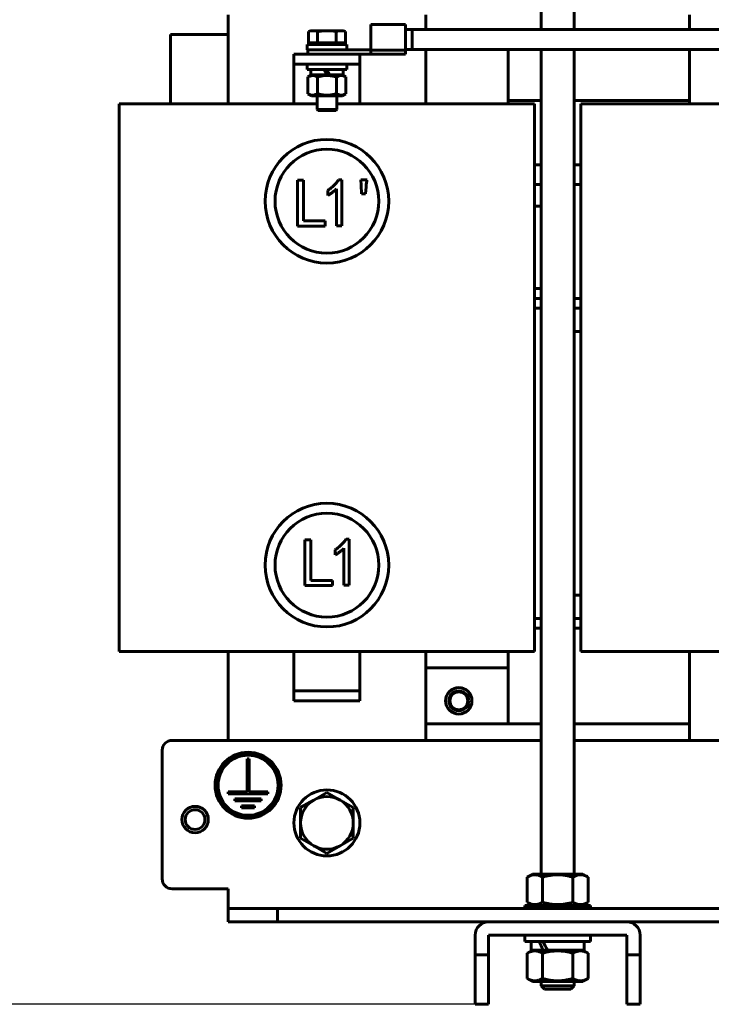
# Model space of a CAD drawing. Header units: millimetres. Extents: x 0 to 297, y 0 to 420.
# Tile 3 of 15: x 104 to 156, y 116 to 191. Entities that reach past the tile are written whole.
import ezdxf

# ---------------------------------------------------------------- set-up
doc = ezdxf.new("R2010")
doc.units = ezdxf.units.MM
doc.linetypes.add('K5LT_BASIC', pattern=[0])
doc.linetypes.add('K5LT_THIN', pattern=[0])
doc.layers.add('Системный слой', color=7, linetype='Continuous')
doc.styles.add('KDIMTEXTSTYLE', font='GOST_AU.SHX', dxfattribs={"width": 0.96, "oblique": 15, "height": 5})
doc.dimstyles.new('KDIMSTYLE (0.25)', dxfattribs={"dimtxt": 5, "dimasz": 1, "dimexe": 2, "dimexo": 0, "dimgap": 1, "dimtad": 1, "dimlfac": 4, "dimtxsty": 'KDIMTEXTSTYLE', "dimsah": 1, "dimcen": 0, "dimdle": 1, "dimadec": 0, "dimazin": 0, "dimtfac": 0.667, "dimtmove": 0, "dimatfit": 3, "dimfxl": 1, "dimtvp": 1, "dimtolj": 1, "dimtzin": 0, "dimarcsym": 0})

# ---------------------------------------------------------------- blocks, each defined once
blk = doc.blocks.new('U0')
at = {"layer": 'Системный слой', "color": 150, "linetype": 'K5LT_BASIC', "lineweight": 60, "true_color": 0x0080ff}
for p, q in [((115.585, 136.214), (143.585, 136.214)), ((146.085, 136.214), (178.585, 136.214))]:
    blk.add_line(p, q, dxfattribs=at)
blk = doc.blocks.new('U1')
at = {"layer": 'Системный слой', "color": 150, "linetype": 'K5LT_BASIC', "lineweight": 60, "true_color": 0x0080ff}
for p, q in [((123.585, 122.464), (139.585, 122.464)), ((150.085, 122.464), (174.585, 122.464))]:
    blk.add_line(p, q, dxfattribs=at)
blk = doc.blocks.new('U5')
at = {"layer": 'Системный слой', "color": 150, "linetype": 'K5LT_BASIC', "lineweight": 60, "true_color": 0x0080ff}
for p, q in [((118.585, 184.464), (126.585, 184.464)), ((128.085, 184.464), (136.085, 184.464))]:
    blk.add_line(p, q, dxfattribs=at)
blk = doc.blocks.new('U6')
at = {"layer": 'Системный слой', "color": 150, "linetype": 'K5LT_BASIC', "lineweight": 60, "true_color": 0x0080ff}
for p, q in [((143.085, 168.964), (143.585, 168.964)), ((146.085, 168.964), (146.585, 168.964)), ((178.085, 168.964), (178.585, 168.964)), ((181.085, 168.964), (181.585, 168.964))]:
    blk.add_line(p, q, dxfattribs=at)
blk = doc.blocks.new('U7')
at = {"layer": 'Системный слой', "color": 150, "linetype": 'K5LT_BASIC', "lineweight": 60, "true_color": 0x0080ff}
for p, q in [((143.085, 144.714), (143.585, 144.714)), ((146.085, 144.714), (146.585, 144.714)), ((178.085, 144.714), (178.585, 144.714)), ((181.085, 144.714), (181.585, 144.714))]:
    blk.add_line(p, q, dxfattribs=at)
blk = doc.blocks.new('U8')
at = {"layer": 'Системный слой', "color": 150, "linetype": 'K5LT_BASIC', "lineweight": 60, "true_color": 0x0080ff}
for p, q in [((143.585, 145.464), (143.085, 145.464)), ((146.585, 145.464), (146.085, 145.464)), ((178.585, 145.464), (178.085, 145.464)), ((181.585, 145.464), (181.085, 145.464))]:
    blk.add_line(p, q, dxfattribs=at)
blk = doc.blocks.new('U9')
at = {"layer": 'Системный слой', "color": 150, "linetype": 'K5LT_BASIC', "lineweight": 60, "true_color": 0x0080ff}
for p, q in [((143.585, 169.714), (143.085, 169.714)), ((146.585, 169.714), (146.085, 169.714)), ((178.585, 169.714), (178.085, 169.714)), ((181.585, 169.714), (181.085, 169.714))]:
    blk.add_line(p, q, dxfattribs=at)
blk = doc.blocks.new('U12')
at = {"layer": 'Системный слой', "color": 150, "linetype": 'K5LT_BASIC', "lineweight": 60, "true_color": 0x0080ff}
for p, q in [((126.585, 184.039), (127.335, 184.039)), ((127.335, 184.039), (128.085, 184.039))]:
    blk.add_line(p, q, dxfattribs=at)
blk = doc.blocks.new('U13')
at = {"layer": 'Системный слой', "color": 150, "linetype": 'K5LT_BASIC', "lineweight": 60, "true_color": 0x0080ff}
for p, q in [((127.335, 183.964), (126.66, 183.964)), ((128.01, 183.964), (127.335, 183.964))]:
    blk.add_line(p, q, dxfattribs=at)
blk = doc.blocks.new('U16')
at = {"layer": 'Системный слой', "color": 150, "linetype": 'K5LT_BASIC', "lineweight": 60, "true_color": 0x0080ff}
for p, q in [((134.835, 190.089), (134.835, 191.214)), ((134.835, 184.464), (134.835, 188.589)), ((134.835, 136.214), (134.835, 142.964))]:
    blk.add_line(p, q, dxfattribs=at)
blk = doc.blocks.new('U17')
at = {"layer": 'Системный слой', "color": 150, "linetype": 'K5LT_BASIC', "lineweight": 60, "true_color": 0x0080ff}
for p, q in [((119.835, 191.214), (119.835, 184.464)), ((119.835, 142.964), (119.835, 136.214))]:
    blk.add_line(p, q, dxfattribs=at)
blk = doc.blocks.new('U25')
at = {"layer": 'Системный слой', "color": 150, "linetype": 'K5LT_BASIC', "lineweight": 60, "true_color": 0x0080ff}
blk.add_line((133.797, 188.589), (160.835, 188.589), dxfattribs=at)
blk = doc.blocks.new('U27')
at = {"layer": 'Системный слой', "color": 150, "linetype": 'K5LT_BASIC', "lineweight": 60, "true_color": 0x0080ff}
for p, q in [((143.585, 178.339), (143.085, 178.339)), ((146.585, 178.339), (146.085, 178.339))]:
    blk.add_line(p, q, dxfattribs=at)
blk = doc.blocks.new('U28')
at = {"layer": 'Системный слой', "color": 150, "linetype": 'K5LT_BASIC', "lineweight": 60, "true_color": 0x0080ff}
for p, q in [((143.585, 179.839), (143.085, 179.839)), ((146.585, 179.839), (146.085, 179.839))]:
    blk.add_line(p, q, dxfattribs=at)
blk = doc.blocks.new('U29')
at = {"layer": 'Системный слой', "color": 150, "linetype": 'K5LT_BASIC', "lineweight": 60, "true_color": 0x0080ff}
blk.add_line((133.797, 190.089), (165.672, 190.089), dxfattribs=at)
blk = doc.blocks.new('U34')
at = {"layer": 'Системный слой', "color": 150, "linetype": 'K5LT_BASIC', "lineweight": 60, "true_color": 0x0080ff}
for p, q in [((143.734, 120.314), (142.822, 120.314)), ((146.847, 120.314), (144.068, 120.314))]:
    blk.add_line(p, q, dxfattribs=at)
blk = doc.blocks.new('U37')
at = {"layer": 'Системный слой', "color": 150, "linetype": 'K5LT_BASIC', "lineweight": 60, "true_color": 0x0080ff}
for p, q in [((141.085, 184.714), (143.585, 184.714)), ((146.085, 184.714), (154.835, 184.714)), ((169.835, 184.714), (178.585, 184.714)), ((181.085, 184.714), (183.585, 184.714))]:
    blk.add_line(p, q, dxfattribs=at)
blk = doc.blocks.new('U39')
at = {"layer": 'Системный слой', "color": 150, "linetype": 'K5LT_BASIC', "lineweight": 60, "true_color": 0x0080ff}
for p, q in [((127.335, 186.664), (126.1, 186.664)), ((128.57, 186.664), (127.566, 186.664))]:
    blk.add_line(p, q, dxfattribs=at)
blk = doc.blocks.new('U41')
at = {"layer": 'Системный слой', "color": 150, "linetype": 'K5LT_BASIC', "lineweight": 60, "true_color": 0x0080ff}
for p, q in [((154.835, 191.214), (154.835, 190.089)), ((154.835, 188.589), (154.835, 184.464)), ((154.835, 142.964), (154.835, 136.214))]:
    blk.add_line(p, q, dxfattribs=at)
blk = doc.blocks.new('U46')
at = {"layer": 'Системный слой', "color": 150, "linetype": 'K5LT_BASIC', "lineweight": 60, "true_color": 0x0080ff}
for p, q in [((153.585, 184.464), (161.585, 184.464)), ((163.085, 184.464), (171.085, 184.464))]:
    blk.add_line(p, q, dxfattribs=at)
blk = doc.blocks.new('U47')
at = {"layer": 'Системный слой', "color": 150, "linetype": 'K5LT_BASIC', "lineweight": 60, "true_color": 0x0080ff}
for p, q in [((134.835, 137.464), (143.585, 137.464)), ((146.085, 137.464), (154.835, 137.464))]:
    blk.add_line(p, q, dxfattribs=at)
blk = doc.blocks.new('U60')
at = {"layer": 'Системный слой', "color": 150, "linetype": 'K5LT_BASIC', "lineweight": 60, "true_color": 0x0080ff}
for p, q in [((143.585, 204.964), (143.585, 190.089)), ((143.585, 188.589), (143.585, 126.089)), ((143.585, 117.939), (143.585, 117.614))]:
    blk.add_line(p, q, dxfattribs=at)
blk = doc.blocks.new('U61')
at = {"layer": 'Системный слой', "color": 150, "linetype": 'K5LT_BASIC', "lineweight": 60, "true_color": 0x0080ff}
for p, q in [((146.085, 204.964), (146.085, 190.089)), ((146.085, 188.589), (146.085, 126.089)), ((146.085, 117.939), (146.085, 117.614))]:
    blk.add_line(p, q, dxfattribs=at)
blk = doc.blocks.new('KDIMARROW_01')
at = {"layer": 'Системный слой'}
blk.add_hatch(color=0, dxfattribs=at).paths.add_polyline_path([(-5, -0.658), (0, 0), (-5, 0.658), (-4.5, 0)])
at = {"layer": 'Системный слой', "color": 0, "linetype": 'K5LT_THIN', "lineweight": 18}
for p, q in [((-4.5, 0), (-5, 0.658)), ((-5, 0.658), (0, 0)), ((0, 0), (-5, -0.658)), ((-5, -0.658), (-4.5, 0)), ((0, 0), (-1, 0))]:
    blk.add_line(p, q, dxfattribs=at)

msp = doc.modelspace()

# ---------------------------------------------------------------- linework, layer by layer
at = {"layer": 'Системный слой', "color": 150, "linetype": 'K5LT_BASIC', "lineweight": 60, "true_color": 0x0080ff}
for p, q in [((130.6721, 188.5234), (130.6721, 190.4639)), ((130.6721, 190.4639), (133.2971, 190.4639)), ((133.2971, 188.5234), (133.2971, 190.4639)), ((115.46, 189.7139), (119.835, 189.7139)), ((115.46, 188.9639), (115.46, 189.7139)), ((126.1125, 190.0014), (125.9234, 189.9325)), ((125.9234, 189.0889), (125.9234, 189.9325)), ((126.1125, 190.0014), (126.2763, 190.0014)), ((126.2763, 190.0014), (127.335, 190.0014)), ((126.6292, 189.0889), (126.6292, 189.9325)), ((127.335, 190.0014), (128.3937, 190.0014)), ((128.0408, 189.0889), (128.0408, 189.9325)), ((128.3937, 190.0014), (128.5575, 190.0014)), ((128.5575, 190.0014), (128.7466, 189.9325)), ((128.7466, 189.0889), (128.7466, 189.9325)), ((133.2971, 190.0889), (133.7971, 190.0889)), ((133.7971, 190.0889), (133.7971, 188.5889)), ((115.46, 184.4639), (115.46, 188.9639)), ((125.835, 188.5639), (125.835, 188.9639)), ((125.835, 188.9639), (128.835, 188.9639)), ((126.1886, 189.0889), (125.9234, 189.0889)), ((126.225, 188.9639), (126.1, 189.0889)), ((126.6292, 189.0889), (126.3639, 189.0889)), ((127.1597, 189.0889), (126.6292, 189.0889)), ((128.0408, 189.0889), (127.5102, 189.0889)), ((128.3061, 189.0889), (128.0408, 189.0889)), ((128.445, 188.9639), (128.57, 189.0889)), ((128.7466, 189.0889), (128.4813, 189.0889)), ((128.835, 188.5639), (128.835, 188.9639)), ((124.835, 187.4639), (124.835, 188.2139)), ((124.835, 188.2139), (129.835, 188.2139)), ((125.835, 188.5639), (128.0093, 188.5639)), ((125.8822, 188.5639), (125.8822, 188.2139)), ((128.0093, 188.5639), (130.6721, 188.5639)), ((129.835, 188.2139), (130.6721, 188.2139)), ((129.835, 187.4639), (129.835, 188.2139)), ((130.6721, 188.5234), (133.2971, 188.5234)), ((130.6721, 188.5234), (130.6721, 188.2139)), ((130.6721, 188.2139), (133.2971, 188.2139)), ((133.2971, 188.5889), (133.7971, 188.5889)), ((133.2971, 188.5234), (133.2971, 188.2139)), ((141.085, 188.5889), (141.085, 184.4639)), ((124.835, 184.4639), (124.835, 187.4639)), ((124.835, 187.4639), (129.835, 187.4639)), ((125.835, 187.4639), (125.835, 187.0639)), ((128.835, 187.4639), (128.835, 187.0639)), ((129.835, 184.4639), (129.835, 187.4639)), ((128.835, 187.0639), (125.835, 187.0639)), ((126.1787, 186.6639), (125.8916, 186.4981)), ((126.1, 187.0639), (126.1, 186.6639)), ((127.335, 186.6639), (127.104, 187.0639)), ((127.335, 187.0639), (127.5659, 186.6639)), ((127.5659, 186.6639), (127.335, 186.6639)), ((128.4912, 186.6639), (128.7784, 186.4981)), ((128.57, 187.0639), (128.57, 186.6639)), ((125.8916, 185.2296), (125.8916, 186.4981)), ((126.6133, 185.2296), (126.6133, 186.4981)), ((128.0567, 185.2296), (128.0567, 186.4981)), ((128.7784, 185.2296), (128.7784, 186.4981)), ((126.1787, 185.0639), (125.8916, 185.2296)), ((128.4912, 185.0639), (128.7784, 185.2296)), ((111.585, 142.9639), (111.585, 184.4639)), ((111.585, 184.4639), (118.585, 184.4639)), ((128.4912, 185.0639), (126.1787, 185.0639)), ((126.585, 184.0389), (126.585, 185.0639)), ((128.085, 184.0389), (128.085, 185.0639)), ((136.085, 184.4639), (143.085, 184.4639)), ((143.085, 184.4639), (143.085, 142.9639)), ((146.585, 142.9639), (146.585, 184.4639)), ((146.585, 184.4639), (153.585, 184.4639)), ((126.66, 183.9639), (126.585, 184.0389)), ((128.01, 183.9639), (128.085, 184.0389)), ((125.0909, 175.1975), (125.0909, 178.6647)), ((125.0909, 178.6647), (125.5573, 178.6647)), ((125.5573, 178.6647), (125.5573, 175.5828)), ((128.2216, 178.7053), (128.4649, 178.7053)), ((128.4649, 178.7053), (128.4649, 175.2178)), ((129.8923, 178.7053), (130.379, 178.7053)), ((129.9329, 178.2998), (129.8923, 178.7053)), ((127.3903, 177.509), (127.3903, 177.8943)), ((128.0594, 175.2178), (128.0594, 178.0159)), ((129.9532, 177.6509), (129.9329, 178.2998)), ((130.2573, 177.6509), (129.9532, 177.6509)), ((130.2979, 178.1781), (130.2573, 177.6509)), ((143.085, 176.7139), (143.585, 176.7139)), ((125.5573, 175.5828), (127.1997, 175.5828)), ((127.1997, 175.5828), (127.1997, 175.1975)), ((127.1997, 175.1975), (125.0909, 175.1975)), ((128.4649, 175.2178), (128.0594, 175.2178)), ((143.085, 170.4639), (143.585, 170.4639)), ((125.6544, 147.9582), (125.6544, 151.4254)), ((125.6544, 151.4254), (126.1207, 151.4254)), ((126.1207, 151.4254), (126.1207, 148.3435)), ((128.6228, 147.9785), (128.6228, 150.7766)), ((128.785, 151.466), (129.0284, 151.466)), ((129.0284, 151.466), (129.0284, 147.9785)), ((127.9537, 150.2697), (127.9537, 150.6549)), ((127.7631, 147.9582), (125.6544, 147.9582)), ((126.1207, 148.3435), (127.7631, 148.3435)), ((127.7631, 148.3435), (127.7631, 147.9582)), ((129.0284, 147.9785), (128.6228, 147.9785)), ((118.585, 142.9639), (111.585, 142.9639)), ((118.585, 142.9639), (136.085, 142.9639)), ((124.835, 142.9639), (129.835, 142.9639)), ((124.835, 139.9639), (124.835, 142.9639)), ((129.835, 139.9639), (129.835, 142.9639)), ((143.085, 142.9639), (136.085, 142.9639)), ((141.085, 142.9639), (141.085, 141.7139)), ((153.585, 142.9639), (146.585, 142.9639)), ((153.585, 142.9639), (171.085, 142.9639)), ((141.085, 141.7139), (134.835, 141.7139)), ((141.085, 141.7139), (141.085, 137.4639)), ((124.835, 139.2139), (124.835, 139.9639)), ((124.835, 139.9639), (129.835, 139.9639)), ((129.835, 139.2139), (129.835, 139.9639)), ((124.835, 139.2139), (129.835, 139.2139)), ((114.835, 125.7139), (114.835, 135.4639)), ((121.4273, 134.8133), (121.2773, 134.8133)), ((121.2773, 134.8133), (121.2773, 132.3133)), ((121.4273, 132.3133), (121.4273, 134.8133)), ((121.2773, 132.3133), (119.8523, 132.3133)), ((119.8523, 132.3133), (119.8523, 132.1633)), ((119.8523, 132.1633), (122.8523, 132.1633)), ((122.8523, 132.3133), (121.4273, 132.3133)), ((122.8523, 132.1633), (122.8523, 132.3133)), ((127.335, 132.2733), (126.335, 131.6959)), ((128.335, 131.6959), (127.335, 132.2733)), ((122.3523, 131.7883), (120.3523, 131.7883)), ((120.3523, 131.7883), (120.3523, 131.6383)), ((120.3523, 131.6383), (122.3523, 131.6383)), ((122.3523, 131.6383), (122.3523, 131.7883)), ((126.335, 131.6959), (125.335, 131.1186)), ((129.335, 131.1186), (128.335, 131.6959)), ((121.8523, 131.2633), (120.8523, 131.2633)), ((120.8523, 131.2633), (120.8523, 131.1133)), ((120.8523, 131.1133), (121.8523, 131.1133)), ((121.8523, 131.1133), (121.8523, 131.2633)), ((125.335, 131.1186), (125.335, 129.9639)), ((129.335, 129.9639), (129.335, 131.1186)), ((125.335, 129.9639), (125.335, 128.8092)), ((129.335, 128.8092), (129.335, 129.9639)), ((125.335, 128.8092), (126.335, 128.2318)), ((128.335, 128.2318), (129.335, 128.8092)), ((126.335, 128.2318), (127.335, 127.6545)), ((127.335, 127.6545), (128.335, 128.2318)), ((142.9287, 126.0889), (142.5256, 125.8561)), ((142.5256, 125.8561), (142.5256, 123.9466)), ((142.9287, 126.0889), (146.7412, 126.0889)), ((143.6803, 125.8561), (143.6803, 123.9466)), ((145.9897, 125.8561), (145.9897, 123.9466)), ((146.7412, 126.0889), (147.1444, 125.8561)), ((147.1444, 125.8561), (147.1444, 123.9466)), ((115.585, 124.9639), (119.835, 124.9639)), ((119.835, 123.4639), (119.835, 124.9639)), ((142.9287, 123.7139), (142.5256, 123.9466)), ((146.7412, 123.7139), (147.1444, 123.9466)), ((119.835, 123.4639), (123.585, 123.4639)), ((119.835, 122.4639), (119.835, 123.4639)), ((123.585, 123.4639), (123.585, 122.4639)), ((123.585, 123.4639), (201.085, 123.4639)), ((142.335, 123.4639), (142.335, 123.7139)), ((142.335, 123.7139), (147.335, 123.7139)), ((147.335, 123.4639), (147.335, 123.7139)), ((123.585, 122.4639), (119.835, 122.4639)), ((150.085, 122.4639), (139.585, 122.4639)), ((138.585, 121.4639), (138.585, 119.9639)), ((139.585, 119.9639), (139.585, 121.4639)), ((139.585, 121.4639), (150.085, 121.4639)), ((142.335, 121.4639), (142.335, 120.9639)), ((147.335, 120.9639), (142.335, 120.9639)), ((142.8225, 120.9639), (142.8225, 120.3139)), ((146.8475, 120.9639), (146.8475, 120.3139)), ((147.335, 121.4639), (147.335, 120.9639)), ((150.085, 121.4639), (150.085, 119.9639)), ((151.085, 119.9639), (151.085, 121.4639)), ((142.9287, 120.3139), (142.5256, 120.0811)), ((143.7343, 120.3139), (143.7924, 120.3139)), ((144.0677, 120.3139), (143.7924, 120.3139)), ((146.7412, 120.3139), (147.1444, 120.0811)), ((138.585, 119.9639), (139.585, 119.9639)), ((138.585, 116.2139), (138.585, 119.9639)), ((139.585, 119.9639), (139.585, 116.2139)), ((142.5256, 118.1716), (142.5256, 120.0811)), ((143.6803, 118.1716), (143.6803, 120.0811)), ((145.9897, 118.1716), (145.9897, 120.0811)), ((147.1444, 118.1716), (147.1444, 120.0811)), ((150.085, 119.9639), (151.085, 119.9639)), ((150.085, 116.2139), (150.085, 119.9639)), ((151.085, 119.9639), (151.085, 116.2139)), ((142.9287, 117.9389), (142.5256, 118.1716)), ((146.7412, 117.9389), (142.9287, 117.9389)), ((146.7412, 117.9389), (147.1444, 118.1716)), ((143.835, 117.3639), (143.585, 117.6139)), ((143.585, 117.6139), (143.646, 117.6139)), ((143.646, 117.6139), (146.085, 117.6139)), ((145.835, 117.3639), (143.835, 117.3639)), ((145.835, 117.3639), (146.085, 117.6139)), ((139.585, 116.2139), (138.585, 116.2139)), ((151.085, 116.2139), (150.085, 116.2139))]:
    msp.add_line(p, q, dxfattribs=at)
for centre, radius in [((127.3324, 177.0825), 4.6875), ((127.3324, 177.0825), 3.9375), ((127.3345, 149.5015), 4.6875), ((127.3345, 149.5015), 3.9375), ((137.335, 139.2139), 0.75), ((137.335, 139.2139), 0.675), ((121.3523, 132.8133), 2.5), ((121.3523, 132.8133), 2.375), ((121.3523, 132.8133), 2.275), ((127.335, 129.9639), 2.5), ((117.335, 130.2139), 1)]:
    msp.add_circle(centre, radius, dxfattribs=at)
for centre, radius, start, end in [((146.085, 163.4639), 3.75, 82.337744, 90), ((146.085, 150.9639), 3.75, 270, 277.662256), ((137.335, 139.2139), 1, 0, 180), ((137.335, 139.2139), 1, 180, 0), ((115.585, 135.4639), 0.75, 90, 180), ((127.335, 129.9639), 2, 120, 180), ((127.335, 129.9639), 2, 60, 120), ((127.335, 129.9639), 2, 0, 60), ((117.335, 130.2139), 0.75, 90, 0), ((117.335, 130.2139), 0.75, 0, 90), ((127.335, 129.9639), 2, 180, 240), ((127.335, 129.9639), 2, 300, 0), ((127.335, 129.9639), 2, 240, 300), ((115.585, 125.7139), 0.75, 180, 270), ((139.585, 121.4639), 1, 90, 180), ((150.085, 121.4639), 1, 0, 90)]:
    msp.add_arc(centre, radius, start, end, dxfattribs=at)
msp.add_ellipse((144.835, 120.9639), major_axis=(1.8146, -3.4557), ratio=0.2518565, start_param=4.5809018, end_param=4.7684731, dxfattribs=at)
for points in [[(125.9234, 189.9325), (126.041, 189.9753), (126.1586, 190.0014), (126.2763, 190.0014)], [(126.2763, 190.0014), (126.3939, 190.0014), (126.5115, 189.9753), (126.6292, 189.9325)], [(127.335, 190.0014), (127.5707, 190.0014), (127.8062, 189.9752), (128.0408, 189.9325)], [(128.0408, 189.9325), (128.1584, 189.9753), (128.2761, 190.0014), (128.3937, 190.0014)], [(128.3937, 190.0014), (128.5113, 190.0014), (128.629, 189.9753), (128.7466, 189.9325)], [(127.5102, 189.0889), (127.4519, 189.0806), (127.3935, 189.0764), (127.335, 189.0764)], [(128.4813, 189.0889), (128.4229, 189.0723), (128.3645, 189.0723), (128.3061, 189.0889)]]:
    msp.add_open_spline(points, degree=3, dxfattribs=at)
for points, knots in [([(126.6292, 189.9325), (126.746, 189.9538), (126.8642, 189.9713), (127.0998, 189.9951), (127.2174, 190.0014), (127.335, 190.0014)], [0.004802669, 0.004802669, 0.004802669, 0.004802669, 0.006225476, 0.006225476, 0.0076482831, 0.0076482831, 0.0076482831, 0.0076482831]), ([(126.3639, 189.0889), (126.3347, 189.0806), (126.2763, 189.0721), (126.2178, 189.0806), (126.1886, 189.0889)], [0, 0, 0, 0, 2.5000056, 5, 5, 5, 5]), ([(127.335, 189.0764), (127.3277, 189.0764), (127.313, 189.0765), (127.2911, 189.0771), (127.2729, 189.0779), (127.2583, 189.0787), (127.2473, 189.0795), (127.2364, 189.0803), (127.2217, 189.0816), (127.2033, 189.0834), (127.1814, 189.0859), (127.1669, 189.0878), (127.1597, 189.0889)], [0, 0, 0, 0, 0.125, 0.25, 0.375, 0.4375, 0.5, 0.5625, 0.625, 0.75, 0.875, 1, 1, 1, 1]), ([(125.8916, 186.4981), (125.9377, 186.5247), (126.0144, 186.5627), (126.1109, 186.5931), (126.1738, 186.6048), (126.2192, 186.6092), (126.2584, 186.6102), (126.2977, 186.6083), (126.3448, 186.6027), (126.4024, 186.5905), (126.495, 186.5604), (126.5661, 186.5254), (126.6133, 186.4981)], [0, 0, 0, 0, 2.545669, 4.2031335, 5.2291613, 5.9210753, 6.6150961, 7.3101069, 8.001031, 9.1183295, 10.3926858, 13, 13, 13, 13]), ([(126.6133, 186.4981), (126.624, 186.5012), (126.6456, 186.5073), (126.6782, 186.5162), (126.7111, 186.5249), (126.7549, 186.536), (126.8099, 186.5489), (126.8664, 186.5609), (126.9131, 186.5698), (126.9502, 186.5764), (126.9873, 186.5824), (127.0601, 186.5931), (127.1361, 186.6014), (127.2145, 186.6065), (127.26, 186.6086), (127.3055, 186.6097), (127.349, 186.6098), (127.3908, 186.6091), (127.4309, 186.6077), (127.471, 186.6056), (127.5109, 186.6027), (127.5508, 186.5992), (127.5908, 186.5949), (127.6307, 186.5899), (127.6703, 186.5843), (127.7096, 186.5781), (127.7489, 186.5713), (127.7881, 186.5639), (127.8334, 186.5546), (127.8849, 186.5432), (127.9424, 186.5292), (127.9998, 186.5142), (128.0378, 186.5035), (128.0567, 186.4981)], [0.0051170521, 0.0051170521, 0.0051170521, 0.0051170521, 0.0052514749, 0.0053858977, 0.0055203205, 0.0056547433, 0.0059235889, 0.0061924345, 0.0063420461, 0.0064916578, 0.0066412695, 0.0067908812, 0.0073740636, 0.0075557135, 0.0077373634, 0.0079190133, 0.0081006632, 0.0082597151, 0.008418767, 0.0085778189, 0.0087368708, 0.0088959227, 0.0090549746, 0.0092140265, 0.0093730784, 0.0095321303, 0.0096911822, 0.0098502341, 0.010009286, 0.010246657, 0.010484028, 0.010721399, 0.0109587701, 0.0109587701, 0.0109587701, 0.0109587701]), ([(128.0567, 186.4981), (128.1028, 186.5247), (128.1795, 186.5627), (128.2759, 186.5931), (128.3389, 186.6048), (128.3842, 186.6092), (128.4235, 186.6102), (128.4628, 186.6083), (128.5099, 186.6027), (128.5675, 186.5905), (128.6601, 186.5604), (128.7311, 186.5254), (128.7784, 186.4981)], [0, 0, 0, 0, 2.545669, 4.2031335, 5.2291613, 5.9210753, 6.6150961, 7.3101069, 8.001031, 9.1183295, 10.3926858, 13, 13, 13, 13]), ([(126.6133, 185.2296), (126.5672, 185.203), (126.4905, 185.165), (126.394, 185.1346), (126.3311, 185.123), (126.2857, 185.1185), (126.2465, 185.1175), (126.2072, 185.1194), (126.1601, 185.125), (126.1025, 185.1372), (126.0099, 185.1673), (125.9388, 185.2024), (125.8916, 185.2296)], [0, 0, 0, 0, 2.545669, 4.2031335, 5.2291613, 5.9210753, 6.6150961, 7.3101069, 8.001031, 9.1183295, 10.3926858, 13, 13, 13, 13]), ([(128.0567, 185.2296), (128.046, 185.2265), (128.0245, 185.2204), (127.9919, 185.2115), (127.9591, 185.2029), (127.9263, 185.1946), (127.8936, 185.1867), (127.8497, 185.1766), (127.8043, 185.167), (127.7574, 185.158), (127.7201, 185.1514), (127.6826, 185.1453), (127.6333, 185.138), (127.5716, 185.1304), (127.5148, 185.1252), (127.4754, 185.1225), (127.4456, 185.1207), (127.4081, 185.1191), (127.3632, 185.118), (127.3201, 185.1179), (127.2787, 185.1186), (127.2388, 185.12), (127.199, 185.1221), (127.1593, 185.125), (127.1197, 185.1285), (127.0668, 185.1341), (127.014, 185.1411), (126.9615, 185.1494), (126.922, 185.1562), (126.8826, 185.1637), (126.837, 185.173), (126.7854, 185.1845), (126.7372, 185.1962), (126.6989, 185.206), (126.6703, 185.2136), (126.6416, 185.2215), (126.6227, 185.2269), (126.6133, 185.2296)], [0.0021519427, 0.0021519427, 0.0021519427, 0.0021519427, 0.0022868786, 0.0024218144, 0.0025567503, 0.0026916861, 0.002826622, 0.0029615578, 0.0032314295, 0.003382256, 0.0035330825, 0.0036839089, 0.0038347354, 0.0041276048, 0.0044204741, 0.0045094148, 0.0045983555, 0.0047762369, 0.0049541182, 0.0051319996, 0.005290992, 0.0054499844, 0.0056089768, 0.0057679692, 0.0059269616, 0.006085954, 0.0064039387, 0.0065629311, 0.0067219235, 0.0068809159, 0.0070399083, 0.0072748, 0.0075096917, 0.0076271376, 0.0077445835, 0.0078620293, 0.0079794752, 0.0079794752, 0.0079794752, 0.0079794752]), ([(128.7784, 185.2296), (128.7322, 185.203), (128.6555, 185.165), (128.5591, 185.1346), (128.4962, 185.123), (128.4508, 185.1185), (128.4115, 185.1175), (128.3723, 185.1194), (128.3251, 185.125), (128.2675, 185.1372), (128.1749, 185.1673), (128.1039, 185.2024), (128.0567, 185.2296)], [0, 0, 0, 0, 2.545669, 4.2031335, 5.2291613, 5.9210753, 6.6150961, 7.3101069, 8.001031, 9.1183295, 10.3926858, 13, 13, 13, 13]), ([(127.3903, 177.8943), (127.4319, 177.9231), (127.5146, 177.9804), (127.6319, 178.0735), (127.7454, 178.1684), (127.8515, 178.2688), (127.9536, 178.3714), (128.0485, 178.479), (128.1388, 178.5896), (128.194, 178.6667), (128.2216, 178.7053)], [0, 0, 0, 0, 0.1300658, 0.2583133, 0.3846949, 0.5098007, 0.6334788, 0.7564596, 0.8780744, 1, 1, 1, 1]), ([(130.379, 178.7053), (130.3606, 178.6177), (130.324, 178.4434), (130.3066, 178.2662), (130.2979, 178.1781)], [0, 0, 0, 0, 0.5027795, 1, 1, 1, 1]), ([(128.0594, 178.0159), (128.0132, 177.9716), (127.9181, 177.8804), (127.7581, 177.7535), (127.5817, 177.6278), (127.4553, 177.5494), (127.3903, 177.509)], [0, 0, 0, 0, 0.2279817, 0.4698264, 0.7271404, 1, 1, 1, 1]), ([(127.9537, 150.6549), (127.9953, 150.6838), (128.078, 150.7411), (128.1954, 150.8342), (128.3088, 150.9291), (128.4149, 151.0295), (128.5171, 151.1321), (128.6119, 151.2397), (128.7022, 151.3503), (128.7574, 151.4274), (128.785, 151.466)], [0, 0, 0, 0, 0.1300658, 0.2583133, 0.3846949, 0.5098007, 0.6334788, 0.7564596, 0.8780744, 1, 1, 1, 1]), ([(128.6228, 150.7766), (128.5767, 150.7323), (128.4815, 150.641), (128.3215, 150.5142), (128.1452, 150.3884), (128.0188, 150.31), (127.9537, 150.2697)], [0, 0, 0, 0, 0.2279817, 0.4698264, 0.7271404, 1, 1, 1, 1]), ([(142.5256, 125.8561), (142.5918, 125.8943), (142.6938, 125.9457), (142.8215, 125.9913), (142.907, 126.0138), (142.983, 126.0276), (143.0486, 126.0337), (143.1141, 126.0353), (143.1794, 126.0325), (143.2556, 126.0224), (143.3306, 126.0062), (143.427, 125.9776), (143.5439, 125.9303), (143.6353, 125.882), (143.6803, 125.8561)], [0, 0, 0, 0, 2.647855, 4.0331334, 4.9873359, 5.9684561, 6.9711097, 7.5141628, 8.4876086, 9.4762793, 10.4385898, 11.3725017, 13.1981603, 15, 15, 15, 15]), ([(143.6803, 125.8561), (143.6996, 125.8617), (143.7387, 125.8727), (143.8176, 125.8942), (143.8967, 125.9143), (143.9762, 125.9329), (144.0558, 125.9505), (144.1869, 125.9768), (144.3158, 125.9974), (144.4228, 126.0106), (144.4764, 126.0164), (144.53, 126.0215), (144.5838, 126.0258), (144.6377, 126.0293), (144.71, 126.0328), (144.7886, 126.0348), (144.873, 126.0348), (144.946, 126.0332), (145.0191, 126.0301), (145.0886, 126.0257), (145.1549, 126.0202), (145.2183, 126.0139), (145.2815, 126.0065), (145.3442, 125.9981), (145.4066, 125.9887), (145.4689, 125.9783), (145.531, 125.967), (145.6056, 125.9522), (145.6928, 125.9334), (145.8255, 125.9017), (145.9242, 125.875), (145.9897, 125.8561)], [0.0082072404, 0.0082072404, 0.0082072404, 0.0082072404, 0.0084500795, 0.0086929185, 0.0091785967, 0.0094214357, 0.0096642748, 0.0101499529, 0.0110118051, 0.0112272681, 0.0114427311, 0.0116581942, 0.0118736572, 0.0120907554, 0.0123078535, 0.0127420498, 0.0130317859, 0.0133215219, 0.013611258, 0.0139009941, 0.0141526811, 0.0144043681, 0.0146560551, 0.0149077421, 0.0151594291, 0.0154111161, 0.0156628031, 0.0159144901, 0.0163244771, 0.016734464, 0.017554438, 0.017554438, 0.017554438, 0.017554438]), ([(145.9897, 125.8561), (146.0559, 125.8943), (146.1579, 125.9457), (146.2856, 125.9913), (146.3711, 126.0138), (146.4471, 126.0276), (146.5127, 126.0337), (146.5782, 126.0353), (146.6435, 126.0325), (146.7197, 126.0224), (146.7947, 126.0062), (146.8911, 125.9776), (147.008, 125.9303), (147.0994, 125.882), (147.1444, 125.8561)], [0, 0, 0, 0, 2.647855, 4.0331334, 4.9873359, 5.9684561, 6.9711097, 7.5141628, 8.4876086, 9.4762793, 10.4385898, 11.3725017, 13.1981603, 15, 15, 15, 15]), ([(143.6803, 123.9466), (143.586, 123.8922), (143.4911, 123.8473), (143.2992, 123.7852), (143.2022, 123.7681), (143.0549, 123.7679), (143.0056, 123.7721), (142.9081, 123.7884), (142.8596, 123.8005), (142.7151, 123.8472), (142.62, 123.8921), (142.5256, 123.9466)], [0.0000002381, 0.0000002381, 0.0000002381, 0.0000002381, 0.0023326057, 0.0023326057, 0.0046649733, 0.0046649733, 0.0058311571, 0.0058311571, 0.006997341, 0.006997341, 0.0093297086, 0.0093297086, 0.0093297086, 0.0093297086]), ([(145.9897, 123.9466), (145.803, 123.8927), (145.6139, 123.8479), (145.2283, 123.7852), (145.0305, 123.768), (144.6402, 123.768), (144.4462, 123.7847), (144.0605, 123.8469), (143.8681, 123.8924), (143.6803, 123.9466)], [0.0034215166, 0.0034215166, 0.0034215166, 0.0034215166, 0.0057525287, 0.0057525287, 0.0080835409, 0.0080835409, 0.0104145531, 0.0104145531, 0.0127455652, 0.0127455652, 0.0127455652, 0.0127455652]), ([(147.1444, 123.9466), (147.0501, 123.8922), (146.9552, 123.8473), (146.7633, 123.7852), (146.6663, 123.7681), (146.5191, 123.7679), (146.4697, 123.7721), (146.3722, 123.7884), (146.3237, 123.8005), (146.1792, 123.8472), (146.0841, 123.8921), (145.9897, 123.9466)], [0.0000002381, 0.0000002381, 0.0000002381, 0.0000002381, 0.0023326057, 0.0023326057, 0.0046649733, 0.0046649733, 0.0058311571, 0.0058311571, 0.006997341, 0.006997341, 0.0093297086, 0.0093297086, 0.0093297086, 0.0093297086]), ([(142.5256, 120.0811), (142.6199, 120.1355), (142.7148, 120.1804), (142.9067, 120.2425), (143.0037, 120.2596), (143.1509, 120.2598), (143.2002, 120.2556), (143.2978, 120.2393), (143.3462, 120.2272), (143.4907, 120.1806), (143.5859, 120.1356), (143.6803, 120.0811)], [0.0000002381, 0.0000002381, 0.0000002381, 0.0000002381, 0.0023326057, 0.0023326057, 0.0046649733, 0.0046649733, 0.0058311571, 0.0058311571, 0.006997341, 0.006997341, 0.0093297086, 0.0093297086, 0.0093297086, 0.0093297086]), ([(143.6803, 120.0811), (143.8669, 120.135), (144.056, 120.1799), (144.4417, 120.2425), (144.6395, 120.2597), (145.0298, 120.2597), (145.2237, 120.243), (145.6094, 120.1808), (145.8019, 120.1353), (145.9897, 120.0811)], [0.0034215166, 0.0034215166, 0.0034215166, 0.0034215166, 0.0057525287, 0.0057525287, 0.0080835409, 0.0080835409, 0.0104145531, 0.0104145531, 0.0127455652, 0.0127455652, 0.0127455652, 0.0127455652]), ([(145.9897, 120.0811), (146.084, 120.1355), (146.1789, 120.1804), (146.3708, 120.2425), (146.4678, 120.2596), (146.615, 120.2598), (146.6643, 120.2556), (146.7619, 120.2393), (146.8103, 120.2272), (146.9548, 120.1806), (147.05, 120.1356), (147.1444, 120.0811)], [0.0000002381, 0.0000002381, 0.0000002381, 0.0000002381, 0.0023326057, 0.0023326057, 0.0046649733, 0.0046649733, 0.0058311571, 0.0058311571, 0.006997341, 0.006997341, 0.0093297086, 0.0093297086, 0.0093297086, 0.0093297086]), ([(143.6803, 118.1716), (143.614, 118.1334), (143.5121, 118.082), (143.3844, 118.0364), (143.2989, 118.0139), (143.2229, 118.0001), (143.1573, 117.994), (143.0917, 117.9924), (143.0265, 117.9952), (142.9503, 118.0053), (142.8753, 118.0216), (142.7789, 118.0501), (142.662, 118.0974), (142.5705, 118.1457), (142.5256, 118.1716)], [0, 0, 0, 0, 2.647855, 4.0331334, 4.9873359, 5.9684561, 6.9711097, 7.5141628, 8.4876086, 9.4762793, 10.4385898, 11.3725017, 13.1981603, 15, 15, 15, 15]), ([(145.9897, 118.1716), (145.9703, 118.166), (145.9313, 118.155), (145.8523, 118.1335), (145.7733, 118.1135), (145.6938, 118.0948), (145.6142, 118.0772), (145.4831, 118.0509), (145.3541, 118.0304), (145.2472, 118.0171), (145.1936, 118.0113), (145.1399, 118.0062), (145.0862, 118.0019), (145.0323, 117.9984), (144.9599, 117.9949), (144.8814, 117.9929), (144.7969, 117.9929), (144.724, 117.9945), (144.6509, 117.9976), (144.5813, 118.002), (144.515, 118.0075), (144.4517, 118.0138), (144.3885, 118.0212), (144.3257, 118.0297), (144.2633, 118.0391), (144.201, 118.0494), (144.139, 118.0607), (144.0644, 118.0755), (143.9771, 118.0944), (143.8445, 118.126), (143.7458, 118.1527), (143.6803, 118.1716)], [0.0082072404, 0.0082072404, 0.0082072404, 0.0082072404, 0.0084500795, 0.0086929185, 0.0091785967, 0.0094214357, 0.0096642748, 0.0101499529, 0.0110118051, 0.0112272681, 0.0114427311, 0.0116581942, 0.0118736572, 0.0120907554, 0.0123078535, 0.0127420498, 0.0130317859, 0.0133215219, 0.013611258, 0.0139009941, 0.0141526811, 0.0144043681, 0.0146560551, 0.0149077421, 0.0151594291, 0.0154111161, 0.0156628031, 0.0159144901, 0.0163244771, 0.016734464, 0.017554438, 0.017554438, 0.017554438, 0.017554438]), ([(147.1444, 118.1716), (147.0781, 118.1334), (146.9762, 118.082), (146.8485, 118.0364), (146.763, 118.0139), (146.687, 118.0001), (146.6214, 117.994), (146.5558, 117.9924), (146.4906, 117.9952), (146.4144, 118.0053), (146.3394, 118.0216), (146.243, 118.0501), (146.1261, 118.0974), (146.0346, 118.1457), (145.9897, 118.1716)], [0, 0, 0, 0, 2.647855, 4.0331334, 4.9873359, 5.9684561, 6.9711097, 7.5141628, 8.4876086, 9.4762793, 10.4385898, 11.3725017, 13.1981603, 15, 15, 15, 15])]:
    msp.add_open_spline(points, degree=3, knots=knots, dxfattribs=at)
msp.add_rational_spline([(143.7343, 120.3139), (143.6288, 120.5321), (143.5302, 120.7494), (143.4394, 120.9639)], [1, 0.99707023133, 0.99707023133, 1], degree=3, dxfattribs=at)

# ---------------------------------------------------------------- block references
at = {"layer": 'Системный слой'}
for name in ['U60', 'U61', 'U17', 'U16', 'U41', 'U29', 'U25', 'U27', 'U28', 'U39', 'U5', 'U37', 'U46', 'U12', 'U13', 'U9', 'U6', 'U8', 'U7', 'U47', 'U0', 'U1', 'U34']:
    msp.add_blockref(name, (0, 0), dxfattribs=at)

# ---------------------------------------------------------------- dimensions: what is measured, and where the dimension line sits
at = {"layer": 'Системный слой', "color": 7}
msp.add_linear_dim(base=(109.6475, 222.3639), p1=(219.8337, 185.9847), p2=(109.6475, 195.6764), location=(164.7406, 222.3639), text='\\H5.0;\\W0.965;\\Q15;\\H5.0;\\W0.965;\\Q15;\\Q15;Ш', dimstyle='KDIMSTYLE (0.25)', override={"dimexo": 0, "dimblk1": 'KDIMARROW_01', "dimblk2": 'KDIMARROW_01', "dimse1": 0, "dimse2": 0, "dimclrt": 7, "dimtolj": 1}, dxfattribs=at).render()
msp.add_linear_dim(base=(99.6475, 212.3639), p1=(139.085, 116.2139), p2=(142.9287, 212.3639), angle=90, location=(99.6475, 164.2889), text='\\H5.0;\\W0.965;\\Q15;\\H5.0;\\W0.965;\\Q15;\\Q15;В', dimstyle='KDIMSTYLE (0.25)', override={"dimexo": 0, "dimblk1": 'KDIMARROW_01', "dimblk2": 'KDIMARROW_01', "dimse1": 0, "dimse2": 0, "dimclrt": 7, "dimtolj": 1}, dxfattribs=at).render()

doc.saveas('drawing.dxf')
